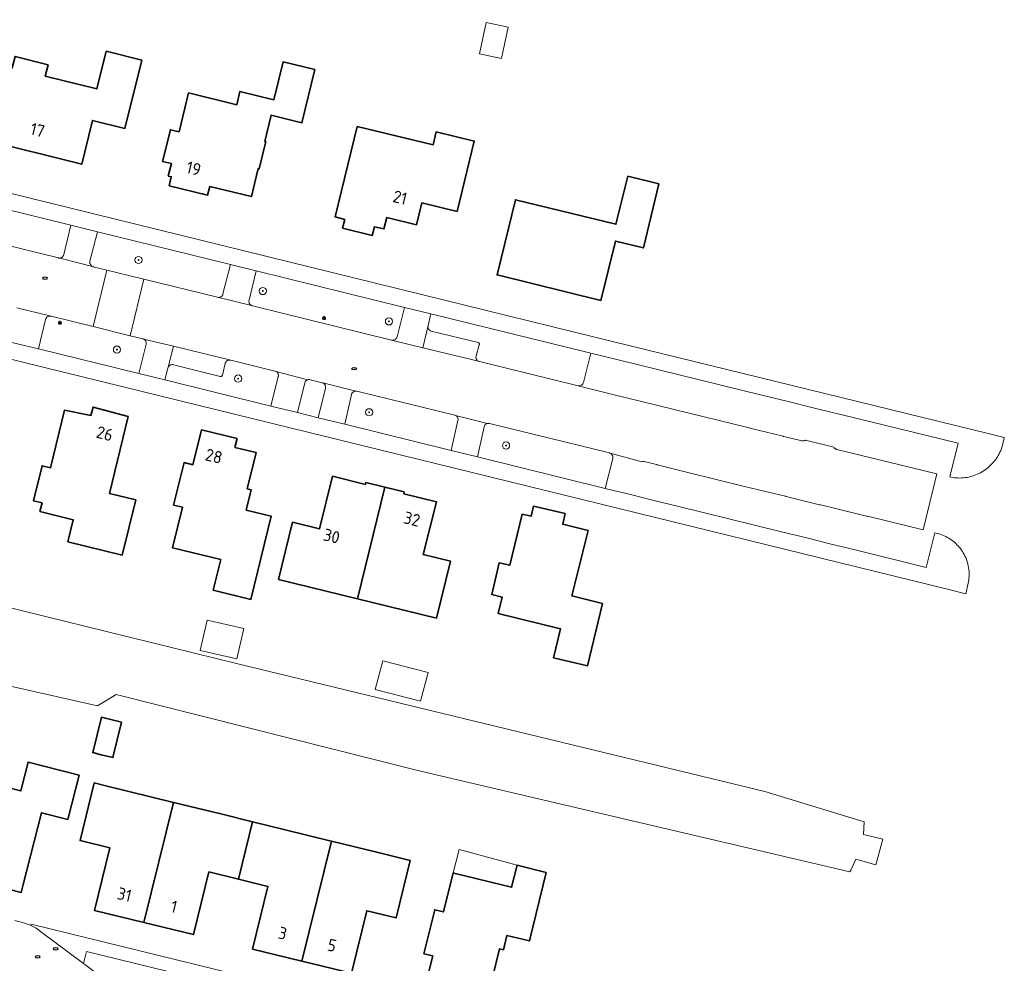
# Model space of a CAD drawing. Header units: metres. Extents: x 152610 to 160096, y 456114 to 462495.
# Tile 112 of 256: x 156719 to 156828, y 458639 to 458744. Entities that reach past the tile are written whole.
import ezdxf
from ezdxf.enums import TextEntityAlignment as Align

# ---------------------------------------------------------------- set-up
doc = ezdxf.new("R2010")
doc.units = ezdxf.units.M
doc.header["$LTSCALE"] = 0.5
doc.layers.get('0').update_dxf_attribs({"linetype": 'CONTINUOUS'})
for name, color, linetype, lineweight in [('B-PV-GK-BESCHOEIING-G', 251, 'GK-BESCHOEIING-SO', 18), ('B-PV-GR-BOOM-S', 251, 'CONTINUOUS', 25), ('B-PV-IE-MEUBILAIR-S', 251, 'CONTINUOUS', 25), ('B-PV-OG-BEBOUWING-GV', 6, 'CONTINUOUS', 35), ('B-PV-OG-BEBOUWING-T18', 1, 'CONTINUOUS', 18), ('B-PV-OG-BEBOUWING_OVERBOUWING-GV', 251, 'CONTINUOUS', 18), ('B-PV-OG-BEBOUWING_SCHUUR-GV', 251, 'CONTINUOUS', 18), ('B-PV-OG-TERREIN_BEGROEID-GV', 251, 'CONTINUOUS', 18), ('B-PV-OG-WATER_SLOOT-GV', 251, 'CONTINUOUS', 18), ('B-PV-VH-OPENVERHARDING_BETONSTRAATSTEEN-GV', 251, 'CONTINUOUS', 18), ('B-PV-VH-OPENVERHARDING_TEGEL-GV', 251, 'CONTINUOUS', 18)]:
    doc.layers.add(name, color=color, linetype=linetype, lineweight=lineweight)
doc.styles.add('NLCS-ISO', font='NLCS-ISO.ttf')
doc.styles.add('NLCS-ISO-M750-T18', font='NLCS-ISO.ttf', dxfattribs={"height": 1.35})
doc.linetypes.add('GK-BESCHOEIING-SO', pattern='A,18,-3,[1,NLCS.SHX,S=0.6,R=0,X=0,Y=0],-3', length=24)

# ---------------------------------------------------------------- blocks, each defined once
blk = doc.blocks.new('SIE-MEUBILAIR_PAAL_LICHTMAST-SO')
for points in [[(-0.62, 0), (-1, 0)], [(-0.71, 0.71), (-0.44, 0.44)], [(0, 1), (0, 0.62)], [(0.44, 0.44), (0.71, 0.71)], [(1, 0), (0.62, 0)], [(-0.71, -0.71), (-0.44, -0.44)], [(0, -0.62), (0, -1)], [(0.44, -0.44), (0.71, -0.71)]]:
    blk.add_lwpolyline(points)
blk.add_circle((0, 0), 0.5)
blk = doc.blocks.new('SIE-MEUBILAIR_PUT_RIOOLPUT-SO')
blk.add_ellipse((0, 0), major_axis=(1.25, 0), ratio=0.54)
blk = doc.blocks.new('SGR-BOOM_GBKN-SO')
at = {"linetype": 'ByBlock', "lineweight": 18}
h = blk.add_hatch(color=0, dxfattribs=at)
h.dxf.hatch_style = 1
edge = h.paths.add_edge_path()
edge.add_arc((0, 0), 0.25, 0, 360)
at = {"color": 0, "linetype": 'ByBlock', "lineweight": 18}
for radius in [2, 0.25]:
    blk.add_circle((0, 0), radius, dxfattribs=at)
at = {"color": 0, "linetype": 'ByBlock', "lineweight": 18, "style": 'NLCS-ISO'}
blk.add_attdef('SOORT', (2.5, 0), '', height=1.5, dxfattribs=at)

msp = doc.modelspace()

# ---------------------------------------------------------------- linework, layer by layer
at = {"layer": 'B-PV-GK-BESCHOEIING-G', "flags": 128}
msp.add_lwpolyline([(156729.707, 458669.069), (156763.406, 458660.576), (156810.991, 458649.416), (156811.125, 458649.604), (156811.655, 458650.831), (156813.886, 458650.198), (156814.669, 458653.031), (156812.509, 458653.575), (156812.608, 458654.982), (156801.575, 458658.333), (156743.186, 458672.485), (156661.5, 458692.54), (156642.836, 458697.09), (156639.883, 458697.825), (156630.938, 458700.365), (156546.57, 458720.749), (156546.886, 458722.757), (156548.021, 458722.485), (156548.32, 458723.756), (156547.078, 458723.976), (156547.099, 458724.11), (156543.779, 458724.694), (156547.022, 458744.218), (156545.15, 458745.093), (156545.597, 458747.359), (156542.585, 458747.875), (156542.284, 458745.575)], dxfattribs=at)
at = {"layer": 'B-PV-OG-BEBOUWING-GV', "flags": 128}
for points in [[(156732.54, 458739.351), (156728.6, 458740.332), (156727.562, 458736.159), (156721.846, 458737.582), (156722.16, 458738.844), (156718.502, 458739.754), (156718.188, 458738.493), (156716.944, 458738.808), (156714.888, 458730.555), (156725.877, 458727.819), (156727.087, 458732.681), (156730.658, 458731.792)], [(156751.698, 458738.297), (156748.201, 458739.151), (156747.178, 458734.964), (156743.418, 458735.883), (156743.057, 458734.406), (156737.715, 458735.712), (156736.663, 458731.408), (156735.701, 458731.643), (156734.842, 458728.127), (156735.814, 458727.89), (156735.474, 458726.5), (156735.795, 458726.422), (156735.583, 458725.428), (156739.825, 458724.403), (156740.08, 458725.363), (156744.679, 458724.241), (156745.428, 458727.328), (156745.537, 458727.305), (156746.267, 458730.323), (156746.16, 458730.349), (156746.869, 458733.238), (156750.256, 458732.397)], [(156764.814, 458729.952), (156756.409, 458731.981), (156753.953, 458721.984), (156755.028, 458721.712), (156754.789, 458720.743), (156758.085, 458719.929), (156758.325, 458720.9), (156759.377, 458720.643), (156759.688, 458721.915), (156762.981, 458721.105), (156763.581, 458723.542), (156767.479, 458722.593), (156769.374, 458730.375), (156765.167, 458731.4)], [(156789.848, 458725.63), (156786.409, 458726.494), (156785.072, 458721.169), (156773.948, 458723.879), (156771.906, 458715.549), (156783.412, 458712.732), (156785.016, 458719.306), (156788.128, 458718.553)], [(156731.03, 458699.873), (156727.131, 458700.914), (156726.884, 458699.987), (156723.989, 458700.588), (156722.427, 458694.186), (156721.494, 458694.414), (156720.546, 458690.528), (156721.478, 458690.3), (156721.241, 458689.329), (156724.943, 458688.426), (156724.348, 458685.987), (156730.371, 458684.517), (156731.864, 458690.638), (156728.95, 458691.349)], [(156743.097, 458697.424), (156739.144, 458698.392), (156738.198, 458694.526), (156737.217, 458694.766), (156736.064, 458690.055), (156737.045, 458689.815), (156735.945, 458685.317), (156741.287, 458684.01), (156740.458, 458680.62), (156744.635, 458679.598), (156746.892, 458688.826), (156744.105, 458689.508), (156744.656, 458691.762), (156744.219, 458691.869), (156745.2, 458695.88), (156742.859, 458696.453)], [(156757.312, 458692.354), (156753.67, 458693.247), (156752.239, 458687.41), (156749.238, 458688.146), (156747.687, 458681.823), (156756.426, 458679.68), (156759.463, 458692.043), (156757.362, 458692.558)], [(156761.616, 458691.515), (156759.463, 458692.043), (156756.426, 458679.68), (156756.438, 458679.677), (156765.189, 458677.531), (156766.737, 458683.844), (156763.736, 458684.58), (156765.198, 458690.42), (156761.566, 458691.311)], [(156779.458, 458689.111), (156775.946, 458689.95), (156775.67, 458688.815), (156774.705, 458689.044), (156773.323, 458683.382), (156772.159, 458683.646), (156771.312, 458680.166), (156772.47, 458679.867), (156772.024, 458678.051), (156778.948, 458676.355), (156778.164, 458673.132), (156781.927, 458672.24), (156783.593, 458679.135), (156780.21, 458679.991), (156781.994, 458687.255), (156779.192, 458687.941)], [(156730.291, 458666.008), (156728.067, 458666.554), (156727.105, 458662.63), (156728.037, 458662.401), (156729.329, 458662.085)], [(156725.579, 458660.138), (156719.938, 458661.571), (156719.13, 458658.392), (156715.03, 458659.433), (156712.572, 458649.75), (156715.334, 458649.049), (156715.112, 458648.177), (156719.183, 458647.143), (156719.405, 458648.015), (156721.423, 458655.963), (156724.331, 458655.224)], [(156728.563, 458658.957), (156727.271, 458659.274), (156725.707, 458652.893), (156728.98, 458652.09), (156727.278, 458645.146), (156732.773, 458643.809), (156736.036, 458657.125)], [(156736.041, 458657.124), (156736.036, 458657.125), (156732.773, 458643.809), (156738.267, 458642.473), (156739.967, 458649.408), (156743.24, 458648.605), (156744.792, 458654.979), (156741.296, 458655.836)], [(156748.289, 458654.122), (156744.792, 458654.979), (156743.24, 458648.605), (156746.513, 458647.803), (156744.814, 458640.868), (156750.287, 458639.527), (156753.548, 458652.833), (156753.524, 458652.839)], [(156758.749, 458651.558), (156753.548, 458652.833), (156750.287, 458639.527), (156755.76, 458638.185), (156757.459, 458645.12), (156760.713, 458644.323), (156762.275, 458650.694)], [(156777.366, 458649.359), (156774.123, 458650.155), (156773.525, 458647.717), (156767.124, 458649.286), (156767.027, 458649.31), (156765.965, 458644.979), (156764.994, 458645.217), (156763.801, 458640.351), (156764.772, 458640.113), (156764.029, 458637.082), (156766.962, 458636.363), (156766.738, 458635.45), (156770.633, 458634.536), (156772.193, 458640.898), (156772.62, 458640.793), (156773.008, 458642.376), (156775.504, 458641.764)]]:
    msp.add_lwpolyline(points, close=True, dxfattribs=at)
at = {"layer": 'B-PV-OG-BEBOUWING_OVERBOUWING-GV', "flags": 128}
msp.add_lwpolyline([(156774.123, 458650.155), (156767.695, 458651.898), (156767.027, 458649.31), (156767.124, 458649.286), (156773.525, 458647.717)], close=True, dxfattribs=at)
at = {"layer": 'B-PV-OG-BEBOUWING_SCHUUR-GV', "flags": 128}
for points in [[(156773.153, 458743.008), (156770.715, 458743.525), (156769.975, 458740.032), (156772.414, 458739.516)], [(156743.829, 458676.367), (156739.772, 458677.293), (156739.012, 458673.961), (156743.069, 458673.036)], [(156764.258, 458671.509), (156759.233, 458672.81), (156758.407, 458669.619), (156763.432, 458668.318)]]:
    msp.add_lwpolyline(points, close=True, dxfattribs=at)
at = {"layer": 'B-PV-OG-TERREIN_BEGROEID-GV', "flags": 128}
msp.add_lwpolyline([(156713.188, 458719.933), (156723.292, 458717.439), (156723.354, 458717.427), (156723.417, 458717.424), (156723.48, 458717.428), (156723.542, 458717.44), (156723.601, 458717.46), (156723.658, 458717.488), (156723.711, 458717.522), (156723.759, 458717.563), (156723.802, 458717.61), (156723.838, 458717.661), (156723.867, 458717.717), (156723.89, 458717.776), (156723.898, 458717.807), (156724.682, 458721.056), (156707.686, 458725.236)], dxfattribs=at)
for points in [[(156742.352, 458716.709), (156727.641, 458720.328), (156726.796, 458717.076), (156726.784, 458717.014), (156726.78, 458716.951), (156726.784, 458716.888), (156726.795, 458716.826), (156726.815, 458716.766), (156726.842, 458716.708), (156726.876, 458716.655), (156726.916, 458716.606), (156726.962, 458716.563), (156727.014, 458716.526), (156727.069, 458716.496), (156727.128, 458716.473), (156727.16, 458716.464), (156728.679, 458716.091), (156732.778, 458715.083), (156740.926, 458713.08), (156740.988, 458713.069), (156741.051, 458713.065), (156741.114, 458713.07), (156741.176, 458713.082), (156741.236, 458713.102), (156741.292, 458713.13), (156741.345, 458713.164), (156741.393, 458713.205), (156741.435, 458713.252), (156741.472, 458713.303), (156741.501, 458713.359), (156741.523, 458713.418), (156741.53, 458713.443)], [(156761.645, 458711.964), (156745.227, 458716.002), (156744.426, 458712.744), (156744.415, 458712.682), (156744.411, 458712.619), (156744.416, 458712.556), (156744.428, 458712.494), (156744.448, 458712.435), (156744.475, 458712.378), (156744.51, 458712.325), (156744.551, 458712.277), (156744.598, 458712.234), (156744.649, 458712.198), (156744.705, 458712.169), (156744.764, 458712.147), (156744.792, 458712.139), (156760.219, 458708.331), (156760.281, 458708.32), (156760.344, 458708.317), (156760.407, 458708.321), (156760.469, 458708.334), (156760.529, 458708.354), (156760.586, 458708.382), (156760.639, 458708.417), (156760.687, 458708.458), (156760.729, 458708.505), (156760.765, 458708.556), (156760.795, 458708.612), (156760.817, 458708.671), (156760.823, 458708.695)], [(156722.42, 458710.996), (156722.357, 458711), (156722.294, 458710.995), (156722.232, 458710.983), (156722.172, 458710.962), (156722.115, 458710.935), (156722.063, 458710.9), (156722.014, 458710.859), (156721.972, 458710.813), (156721.936, 458710.761), (156721.906, 458710.705), (156721.884, 458710.646), (156721.876, 458710.616), (156721.096, 458707.359), (156732.198, 458704.633), (156733.016, 458707.873), (156733.028, 458707.935), (156733.031, 458707.998), (156733.027, 458708.061), (156733.015, 458708.123), (156732.995, 458708.183), (156732.967, 458708.24), (156732.933, 458708.293), (156732.892, 458708.341), (156732.846, 458708.384), (156732.794, 458708.421), (156732.738, 458708.451), (156732.679, 458708.473), (156732.651, 458708.481), (156731.257, 458708.824), (156727.166, 458709.832), (156722.482, 458710.985)], [(156782.305, 458706.882), (156764.578, 458711.242), (156764.256, 458709.934), (156764.245, 458709.872), (156764.241, 458709.809), (156764.246, 458709.746), (156764.259, 458709.684), (156764.279, 458709.624), (156764.307, 458709.567), (156764.341, 458709.515), (156764.382, 458709.467), (156764.429, 458709.424), (156764.481, 458709.388), (156764.537, 458709.359), (156764.596, 458709.337), (156764.624, 458709.329), (156769.797, 458708.074), (156769.8, 458708.073), (156769.837, 458708.06), (156769.871, 458708.039), (156769.901, 458708.012), (156769.924, 458707.98), (156769.94, 458707.944), (156769.948, 458707.905), (156769.949, 458707.865), (156769.942, 458707.826), (156769.59, 458706.567), (156769.577, 458706.505), (156769.572, 458706.442), (156769.574, 458706.379), (156769.585, 458706.317), (156769.604, 458706.256), (156769.63, 458706.199), (156769.663, 458706.145), (156769.702, 458706.096), (156769.747, 458706.052), (156769.798, 458706.014), (156769.853, 458705.983), (156769.912, 458705.959), (156769.954, 458705.947), (156780.882, 458703.281), (156780.944, 458703.27), (156781.007, 458703.266), (156781.07, 458703.271), (156781.132, 458703.284), (156781.192, 458703.304), (156781.248, 458703.332), (156781.301, 458703.366), (156781.349, 458703.407), (156781.391, 458703.454), (156781.427, 458703.506), (156781.457, 458703.562), (156781.479, 458703.621), (156781.485, 458703.644)], [(156742.324, 458706.122), (156742.261, 458706.126), (156742.198, 458706.121), (156742.136, 458706.109), (156742.076, 458706.089), (156742.019, 458706.061), (156741.966, 458706.026), (156741.918, 458705.985), (156741.876, 458705.939), (156741.84, 458705.887), (156741.81, 458705.831), (156741.788, 458705.772), (156741.78, 458705.742), (156741.472, 458704.457), (156741.46, 458704.42), (156741.44, 458704.386), (156741.414, 458704.356), (156741.382, 458704.332), (156741.346, 458704.315), (156741.308, 458704.305), (156741.268, 458704.304), (156741.229, 458704.31), (156736.039, 458705.603), (156735.977, 458705.614), (156735.914, 458705.618), (156735.851, 458705.613), (156735.789, 458705.601), (156735.729, 458705.581), (156735.672, 458705.553), (156735.619, 458705.519), (156735.571, 458705.478), (156735.528, 458705.431), (156735.492, 458705.38), (156735.462, 458705.324), (156735.44, 458705.265), (156735.433, 458705.24), (156735.102, 458703.92), (156746.839, 458701.03), (156747.662, 458704.29), (156747.674, 458704.352), (156747.677, 458704.415), (156747.673, 458704.478), (156747.661, 458704.54), (156747.641, 458704.6), (156747.613, 458704.657), (156747.579, 458704.71), (156747.538, 458704.758), (156747.492, 458704.801), (156747.44, 458704.838), (156747.385, 458704.868), (156747.325, 458704.89), (156747.297, 458704.898), (156742.386, 458706.111)], [(156751.14, 458703.962), (156751.077, 458703.966), (156751.014, 458703.962), (156750.952, 458703.949), (156750.922, 458703.94), (156750.892, 458703.93), (156750.836, 458703.902), (156750.783, 458703.868), (156750.734, 458703.828), (156750.692, 458703.781), (156750.655, 458703.73), (156750.626, 458703.674), (156750.603, 458703.615), (156750.594, 458703.582), (156749.806, 458700.3), (156752.078, 458699.741), (156752.891, 458703.01), (156752.902, 458703.072), (156752.906, 458703.135), (156752.902, 458703.198), (156752.889, 458703.26), (156752.869, 458703.32), (156752.842, 458703.376), (156752.807, 458703.429), (156752.766, 458703.477), (156752.72, 458703.52), (156752.668, 458703.556), (156752.613, 458703.586), (156752.553, 458703.608), (156752.528, 458703.615), (156751.202, 458703.95)], [(156756.315, 458702.678), (156756.252, 458702.681), (156756.189, 458702.677), (156756.127, 458702.664), (156756.067, 458702.644), (156756.011, 458702.616), (156755.958, 458702.582), (156755.91, 458702.541), (156755.867, 458702.494), (156755.831, 458702.442), (156755.802, 458702.386), (156755.78, 458702.327), (156755.771, 458702.293), (156755.021, 458699.016), (156766.815, 458696.113), (156767.579, 458699.423), (156767.589, 458699.485), (156767.592, 458699.548), (156767.587, 458699.611), (156767.573, 458699.673), (156767.552, 458699.732), (156767.524, 458699.789), (156767.488, 458699.841), (156767.447, 458699.888), (156767.399, 458699.93), (156767.347, 458699.966), (156767.291, 458699.994), (156767.232, 458700.015), (156767.21, 458700.021), (156756.377, 458702.667)], [(156771.012, 458699.111), (156770.949, 458699.115), (156770.886, 458699.11), (156770.855, 458699.104), (156770.824, 458699.098), (156770.764, 458699.078), (156770.707, 458699.05), (156770.654, 458699.015), (156770.606, 458698.974), (156770.564, 458698.928), (156770.527, 458698.876), (156770.498, 458698.82), (156770.476, 458698.761), (156770.465, 458698.719), (156769.757, 458695.388), (156783.885, 458691.91), (156784.721, 458695.22), (156784.733, 458695.282), (156784.737, 458695.345), (156784.733, 458695.408), (156784.721, 458695.469), (156784.702, 458695.529), (156784.675, 458695.586), (156784.641, 458695.639), (156784.6, 458695.688), (156784.554, 458695.73), (156784.503, 458695.767), (156784.447, 458695.797), (156784.388, 458695.819), (156784.356, 458695.828), (156771.074, 458699.1)], [(156737.107, 458637.961), (156726.402, 458640.594), (156726.074, 458639.26), (156727.997, 458637.822), (156728.656, 458637.364), (156729.383, 458637.048), (156730.116, 458636.805), (156735.93, 458635.358), (156735.989, 458635.341), (156736.051, 458635.331), (156736.113, 458635.329), (156736.151, 458635.333), (156736.174, 458635.336), (156736.234, 458635.35), (156736.292, 458635.372), (156736.347, 458635.401), (156736.397, 458635.437), (156736.443, 458635.479), (156736.482, 458635.527), (156736.515, 458635.579), (156736.541, 458635.635), (156736.56, 458635.694), (156736.566, 458635.721)]]:
    msp.add_lwpolyline(points, close=True, dxfattribs=at)
at = {"layer": 'B-PV-OG-WATER_SLOOT-GV', "flags": 128}
msp.add_lwpolyline([(156713.865, 458670.931), (156727.618, 458667.807), (156729.707, 458669.069), (156763.406, 458660.576), (156810.991, 458649.416), (156811.125, 458649.604), (156811.655, 458650.831), (156813.886, 458650.198), (156814.669, 458653.031), (156812.509, 458653.575), (156812.608, 458654.982), (156801.575, 458658.333), (156743.186, 458672.485), (156661.5, 458692.54)], dxfattribs=at)
at = {"layer": 'B-PV-VH-OPENVERHARDING_BETONSTRAATSTEEN-GV', "flags": 128}
for points in [[(156707.686, 458725.236), (156724.682, 458721.056), (156727.641, 458720.328), (156742.352, 458716.709), (156745.227, 458716.002), (156761.645, 458711.964), (156764.578, 458711.242), (156782.305, 458706.882), (156785.177, 458706.178), (156801.242, 458702.239), (156804.185, 458701.517), (156807.092, 458700.804), (156810.021, 458700.086), (156822.991, 458696.906), (156822.07, 458693.175), (156822.197, 458693.144), (156822.394, 458693.11), (156822.591, 458693.084), (156822.79, 458693.067), (156822.989, 458693.057), (156823.189, 458693.055), (156823.388, 458693.061), (156823.587, 458693.075), (156823.785, 458693.097), (156823.982, 458693.127), (156824.178, 458693.165), (156824.372, 458693.211), (156824.564, 458693.264), (156824.754, 458693.325), (156824.941, 458693.394), (156825.126, 458693.47), (156825.307, 458693.554), (156825.484, 458693.644), (156825.658, 458693.742), (156825.828, 458693.847), (156825.994, 458693.958), (156826.154, 458694.076), (156826.31, 458694.2), (156826.461, 458694.331), (156826.607, 458694.467), (156826.747, 458694.609), (156826.881, 458694.756), (156827.009, 458694.909), (156827.131, 458695.067), (156827.246, 458695.23), (156827.355, 458695.397), (156827.457, 458695.568), (156827.552, 458695.744), (156827.64, 458695.922), (156827.721, 458696.105), (156827.795, 458696.29), (156827.86, 458696.479), (156827.919, 458696.669), (156827.969, 458696.862), (156828.012, 458697.057), (156828.032, 458697.163), (156828.122, 458697.544), (156826.337, 458697.981), (156782.756, 458708.646), (156707.665, 458727.127)], [(156649.116, 458723.146), (156734.689, 458702.138), (156821.964, 458680.687), (156823.844, 458680.225), (156824.119, 458681.39), (156824.156, 458681.58), (156824.185, 458681.771), (156824.206, 458681.963), (156824.219, 458682.156), (156824.225, 458682.35), (156824.222, 458682.543), (156824.211, 458682.736), (156824.192, 458682.929), (156824.166, 458683.12), (156824.131, 458683.311), (156824.089, 458683.499), (156824.038, 458683.686), (156823.98, 458683.871), (156823.915, 458684.053), (156823.842, 458684.232), (156823.762, 458684.408), (156823.674, 458684.581), (156823.58, 458684.749), (156823.478, 458684.914), (156823.37, 458685.074), (156823.255, 458685.23), (156823.134, 458685.381), (156823.007, 458685.527), (156822.874, 458685.667), (156822.735, 458685.802), (156822.591, 458685.931), (156822.442, 458686.054), (156822.287, 458686.17), (156822.128, 458686.28), (156821.964, 458686.384), (156821.797, 458686.48), (156821.625, 458686.57), (156821.45, 458686.652), (156821.272, 458686.727), (156821.091, 458686.795), (156820.907, 458686.855), (156820.733, 458686.904), (156820.405, 458686.985), (156819.464, 458683.151), (156811.581, 458685.091), (156808.636, 458685.816), (156806.368, 458686.375), (156803.435, 458687.097), (156792.067, 458689.895), (156789.13, 458690.619), (156786.833, 458691.184), (156783.885, 458691.91), (156769.757, 458695.388), (156766.815, 458696.113), (156755.021, 458699.016), (156752.078, 458699.741), (156749.806, 458700.3), (156746.839, 458701.03), (156735.102, 458703.92), (156732.198, 458704.633), (156721.096, 458707.359), (156718.133, 458708.086)], [(156718.693, 458711.912), (156722.482, 458710.985), (156727.166, 458709.832), (156728.679, 458716.091), (156727.16, 458716.464), (156727.128, 458716.473), (156727.069, 458716.496), (156723.292, 458717.439), (156713.188, 458719.933)], [(156718.133, 458708.086), (156721.096, 458707.359), (156721.876, 458710.616), (156721.884, 458710.646), (156721.906, 458710.705), (156721.936, 458710.761), (156721.972, 458710.813), (156722.014, 458710.859), (156722.063, 458710.9), (156722.115, 458710.935), (156722.172, 458710.962), (156722.232, 458710.983), (156722.294, 458710.995), (156722.357, 458711), (156722.42, 458710.996), (156722.482, 458710.985), (156718.693, 458711.912)], [(156726.074, 458639.26), (156721.466, 458642.705), (156720.827, 458643.172), (156720.249, 458643.472), (156720.16, 458643.517), (156719.425, 458643.788), (156718.476, 458644.027)]]:
    msp.add_lwpolyline(points, dxfattribs=at)
for points in [[(156727.641, 458720.328), (156724.682, 458721.056), (156723.898, 458717.807), (156723.89, 458717.776), (156723.867, 458717.717), (156723.838, 458717.661), (156723.802, 458717.61), (156723.759, 458717.563), (156723.711, 458717.522), (156723.658, 458717.488), (156723.601, 458717.46), (156723.542, 458717.44), (156723.48, 458717.428), (156723.417, 458717.424), (156723.354, 458717.427), (156723.292, 458717.439), (156727.069, 458716.496), (156727.014, 458716.526), (156726.962, 458716.563), (156726.916, 458716.606), (156726.876, 458716.655), (156726.842, 458716.708), (156726.815, 458716.766), (156726.795, 458716.826), (156726.784, 458716.888), (156726.78, 458716.951), (156726.784, 458717.014), (156726.796, 458717.076)], [(156732.778, 458715.083), (156728.679, 458716.091), (156727.166, 458709.832), (156731.257, 458708.824)], [(156745.227, 458716.002), (156742.352, 458716.709), (156741.53, 458713.443), (156741.523, 458713.418), (156741.501, 458713.359), (156741.472, 458713.303), (156741.435, 458713.252), (156741.393, 458713.205), (156741.345, 458713.164), (156741.292, 458713.13), (156741.236, 458713.102), (156741.176, 458713.082), (156741.114, 458713.07), (156741.051, 458713.065), (156740.988, 458713.069), (156740.926, 458713.08), (156744.705, 458712.169), (156744.649, 458712.198), (156744.598, 458712.234), (156744.551, 458712.277), (156744.51, 458712.325), (156744.475, 458712.378), (156744.448, 458712.435), (156744.428, 458712.494), (156744.416, 458712.556), (156744.411, 458712.619), (156744.415, 458712.682), (156744.426, 458712.744)], [(156740.926, 458713.08), (156732.778, 458715.083), (156731.257, 458708.824), (156732.651, 458708.481), (156732.679, 458708.473), (156732.738, 458708.451), (156736.036, 458707.651), (156742.386, 458706.111), (156747.297, 458704.898), (156747.325, 458704.89), (156747.385, 458704.868), (156750.922, 458703.94), (156750.952, 458703.949), (156751.014, 458703.962), (156751.077, 458703.966), (156751.14, 458703.962), (156751.202, 458703.95), (156752.528, 458703.615), (156752.553, 458703.608), (156752.613, 458703.586), (156756.252, 458702.681), (156756.315, 458702.678), (156756.377, 458702.667), (156767.21, 458700.021), (156767.232, 458700.015), (156767.291, 458699.994), (156770.855, 458699.104), (156770.886, 458699.11), (156770.949, 458699.115), (156771.012, 458699.111), (156771.074, 458699.1), (156784.356, 458695.828), (156784.388, 458695.819), (156784.447, 458695.797), (156787.96, 458694.862), (156788.022, 458694.875), (156788.085, 458694.881), (156788.148, 458694.878), (156788.21, 458694.867), (156789.574, 458694.546), (156789.605, 458694.538), (156789.664, 458694.516), (156792.912, 458693.713), (156799.478, 458692.089), (156803.886, 458691.026), (156803.916, 458691.018), (156803.946, 458691.007), (156807.625, 458690.084), (156807.688, 458690.081), (156807.75, 458690.07), (156809.12, 458689.736), (156812.849, 458688.833), (156812.915, 458688.832), (156812.979, 458688.822), (156819.124, 458687.299), (156820.654, 458693.52), (156809.548, 458696.226), (156809.515, 458696.235), (156809.456, 458696.258), (156809.4, 458696.288), (156809.349, 458696.325), (156809.303, 458696.367), (156809.262, 458696.416), (156809.231, 458696.465), (156806.084, 458697.256), (156806.035, 458697.224), (156805.978, 458697.196), (156805.919, 458697.176), (156805.857, 458697.163), (156805.794, 458697.158), (156805.731, 458697.161), (156805.669, 458697.172), (156803.702, 458697.644), (156803.668, 458697.654), (156803.609, 458697.677), (156799.935, 458698.587), (156799.903, 458698.589), (156799.841, 458698.6), (156784.756, 458702.307), (156784.732, 458702.314), (156780.882, 458703.281), (156769.954, 458705.947), (156769.912, 458705.959), (156769.853, 458705.983), (156763.695, 458707.484), (156760.219, 458708.331), (156744.792, 458712.139), (156744.764, 458712.147), (156744.705, 458712.169)], [(156764.578, 458711.242), (156761.645, 458711.964), (156760.823, 458708.695), (156760.817, 458708.671), (156760.795, 458708.612), (156760.765, 458708.556), (156760.729, 458708.505), (156760.687, 458708.458), (156760.639, 458708.417), (156760.586, 458708.382), (156760.529, 458708.354), (156760.469, 458708.334), (156760.407, 458708.321), (156760.344, 458708.317), (156760.281, 458708.32), (156760.219, 458708.331), (156763.695, 458707.484), (156764.256, 458709.934)], [(156764.245, 458709.872), (156764.256, 458709.934), (156763.695, 458707.484), (156769.853, 458705.983), (156769.798, 458706.014), (156769.747, 458706.052), (156769.702, 458706.096), (156769.663, 458706.145), (156769.63, 458706.199), (156769.604, 458706.256), (156769.585, 458706.317), (156769.574, 458706.379), (156769.572, 458706.442), (156769.577, 458706.505), (156769.59, 458706.567), (156769.942, 458707.826), (156769.949, 458707.865), (156769.948, 458707.905), (156769.94, 458707.944), (156769.924, 458707.98), (156769.901, 458708.012), (156769.871, 458708.039), (156769.837, 458708.06), (156769.8, 458708.073), (156769.797, 458708.074), (156764.624, 458709.329), (156764.596, 458709.337), (156764.537, 458709.359), (156764.481, 458709.388), (156764.429, 458709.424), (156764.382, 458709.467), (156764.341, 458709.515), (156764.307, 458709.567), (156764.279, 458709.624), (156764.259, 458709.684), (156764.246, 458709.746), (156764.241, 458709.809)], [(156736.036, 458707.651), (156732.738, 458708.451), (156732.794, 458708.421), (156732.846, 458708.384), (156732.892, 458708.341), (156732.933, 458708.293), (156732.967, 458708.24), (156732.995, 458708.183), (156733.015, 458708.123), (156733.027, 458708.061), (156733.031, 458707.998), (156733.028, 458707.935), (156733.016, 458707.873), (156732.198, 458704.633), (156735.102, 458703.92), (156735.433, 458705.24), (156735.44, 458705.265), (156735.462, 458705.324)], [(156742.386, 458706.111), (156736.036, 458707.651), (156735.462, 458705.324), (156735.492, 458705.38), (156735.528, 458705.431), (156735.571, 458705.478), (156735.619, 458705.519), (156735.672, 458705.553), (156735.729, 458705.581), (156735.789, 458705.601), (156735.851, 458705.613), (156735.914, 458705.618), (156735.977, 458705.614), (156736.039, 458705.603), (156741.229, 458704.31), (156741.268, 458704.304), (156741.308, 458704.305), (156741.346, 458704.315), (156741.382, 458704.332), (156741.414, 458704.356), (156741.44, 458704.386), (156741.46, 458704.42), (156741.472, 458704.457), (156741.78, 458705.742), (156741.788, 458705.772), (156741.81, 458705.831), (156741.84, 458705.887), (156741.876, 458705.939), (156741.918, 458705.985), (156741.966, 458706.026), (156742.019, 458706.061), (156742.076, 458706.089), (156742.136, 458706.109), (156742.198, 458706.121), (156742.261, 458706.126), (156742.324, 458706.122)], [(156750.922, 458703.94), (156747.385, 458704.868), (156747.44, 458704.838), (156747.492, 458704.801), (156747.538, 458704.758), (156747.579, 458704.71), (156747.613, 458704.657), (156747.641, 458704.6), (156747.661, 458704.54), (156747.673, 458704.478), (156747.677, 458704.415), (156747.674, 458704.352), (156747.662, 458704.29), (156746.839, 458701.03), (156749.806, 458700.3), (156750.594, 458703.582), (156750.603, 458703.615), (156750.626, 458703.674), (156750.655, 458703.73), (156750.692, 458703.781), (156750.734, 458703.828), (156750.783, 458703.868), (156750.836, 458703.902), (156750.892, 458703.93)], [(156756.252, 458702.681), (156752.613, 458703.586), (156752.668, 458703.556), (156752.72, 458703.52), (156752.766, 458703.477), (156752.807, 458703.429), (156752.842, 458703.376), (156752.869, 458703.32), (156752.889, 458703.26), (156752.902, 458703.198), (156752.906, 458703.135), (156752.902, 458703.072), (156752.891, 458703.01), (156752.078, 458699.741), (156755.021, 458699.016), (156755.771, 458702.293), (156755.78, 458702.327), (156755.802, 458702.386), (156755.831, 458702.442), (156755.867, 458702.494), (156755.91, 458702.541), (156755.958, 458702.582), (156756.011, 458702.616), (156756.067, 458702.644), (156756.127, 458702.664), (156756.189, 458702.677)], [(156770.855, 458699.104), (156767.291, 458699.994), (156767.347, 458699.966), (156767.399, 458699.93), (156767.447, 458699.888), (156767.488, 458699.841), (156767.524, 458699.789), (156767.552, 458699.732), (156767.573, 458699.673), (156767.587, 458699.611), (156767.592, 458699.548), (156767.589, 458699.485), (156767.579, 458699.423), (156766.815, 458696.113), (156769.757, 458695.388), (156770.465, 458698.719), (156770.476, 458698.761), (156770.498, 458698.82), (156770.527, 458698.876), (156770.564, 458698.928), (156770.606, 458698.974), (156770.654, 458699.015), (156770.707, 458699.05), (156770.764, 458699.078), (156770.824, 458699.098)]]:
    msp.add_lwpolyline(points, close=True, dxfattribs=at)
at = {"layer": 'B-PV-VH-OPENVERHARDING_TEGEL-GV', "flags": 128}
msp.add_lwpolyline([(156807.852, 458622.149), (156720.278, 458643.627), (156720.249, 458643.472), (156720.827, 458643.172), (156721.466, 458642.705), (156726.074, 458639.26), (156726.402, 458640.594), (156737.107, 458637.961), (156743.673, 458636.346), (156754.539, 458633.673), (156757.976, 458632.828), (156769.473, 458630), (156777.592, 458628.003), (156788.731, 458625.263), (156797.648, 458623.07), (156809.076, 458620.259), (156809.078, 458620.262), (156809.13, 458620.42), (156809.164, 458620.536), (156809.479, 458621.834), (156807.878, 458622.243)], close=True, dxfattribs=at)

# ---------------------------------------------------------------- block references
at = {"layer": 'B-PV-GR-BOOM-S', "xscale": 0.2, "yscale": 0.2, "zscale": 0.2}
for p in [(156732.167, 458717.208), (156745.946, 458713.769), (156759.931, 458710.412), (156729.787, 458707.278), (156743.221, 458704.069), (156757.738, 458700.333), (156772.904, 458696.654)]:
    msp.add_blockref('SGR-BOOM_GBKN-SO', p, dxfattribs=at)
at = {"layer": 'B-PV-IE-MEUBILAIR-S', "xscale": 0.2, "yscale": 0.2, "zscale": 0.2}
for name, p in [('SIE-MEUBILAIR_PUT_RIOOLPUT-SO', (156721.806, 458715.196)), ('SIE-MEUBILAIR_PAAL_LICHTMAST-SO', (156752.736, 458710.774)), ('SIE-MEUBILAIR_PAAL_LICHTMAST-SO', (156723.463, 458710.251)), ('SIE-MEUBILAIR_PUT_RIOOLPUT-SO', (156756.079, 458705.17)), ('SIE-MEUBILAIR_PUT_RIOOLPUT-SO', (156722.995, 458640.898)), ('SIE-MEUBILAIR_PUT_RIOOLPUT-SO', (156720.995, 458640.009))]:
    msp.add_blockref(name, p, dxfattribs=at)

# ---------------------------------------------------------------- texts
at = {"layer": 'B-PV-OG-BEBOUWING-T18', "style": 'NLCS-ISO-M750-T18'}
for s, rotation, p in [('17', 346, (156720.987, 458731.613)), ('19', 346.4, (156738.291, 458727.346)), ('21', 346.1, (156761.162, 458724.129)), ('26', 345, (156728.436, 458697.978)), ('28', 346.2, (156740.526, 458695.48)), ('32', 346.2, (156762.477, 458688.513)), ('30', 346.2, (156753.575, 458686.619)), ('31', 346.3, (156730.617, 458646.907)), ('1', 346.3, (156736.111, 458645.57)), ('3', 346.2, (156748.145, 458642.626)), ('5', 346.2, (156753.619, 458641.284))]:
    msp.add_text(s, height=1.35, rotation=rotation, dxfattribs=at).set_placement(p, align=Align.MIDDLE)

doc.saveas('drawing.dxf')
